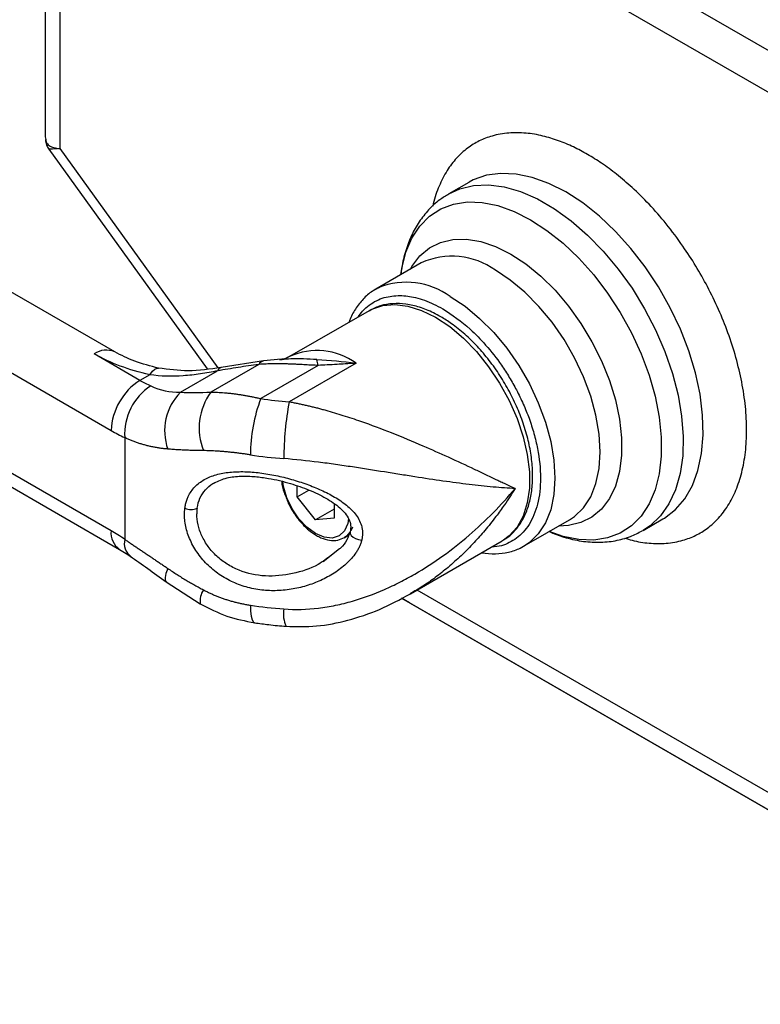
# Model space of a CAD drawing. Header units: millimetres. Extents: x 32 to 1365, y 32 to 1048.
# Tile 7 of 10: x 990 to 1081, y 837 to 958. Entities that reach past the tile are written whole.
import ezdxf

# ---------------------------------------------------------------- set-up
doc = ezdxf.new("R2010")
doc.units = ezdxf.units.MM
doc.header["$LTSCALE"] = 5

msp = doc.modelspace()

# ---------------------------------------------------------------- linework, layer by layer
for p, q in [((1118.645, 932.815), (1033.667, 981.871)), ((1032.372, 977.515), (1117.35, 928.459)), ((993.606, 973.735), (993.606, 943.451)), ((995.437, 942), (995.437, 970.084)), ((1002.113, 917.141), (955.232, 944.206)), ((993.606, 943.451), (993.68, 943.09)), ((994.059, 941.905), (1013.421, 915.072)), ((1014.772, 915.204), (995.437, 942)), ((949.197, 937.834), (1001.661, 907.547)), ((1045.372, 937.867), (1042.935, 936.46)), ((1039.573, 928.025), (1034.042, 924.832)), ((1001.661, 895.299), (949.197, 925.586)), ((1034.042, 924.832), (1034.4, 925.022)), ((950.232, 923.297), (1002.697, 893.01)), ((1033.212, 922.187), (1023.489, 916.575)), ((1005.196, 913.671), (999.614, 916.894)), ((1020.299, 916.042), (1015.102, 915.237)), ((1022.443, 916.241), (1020.299, 916.042)), ((1022.557, 916.195), (1022.25, 916.169)), ((1031.613, 915.77), (1023.439, 911.051)), ((1010.144, 912.215), (1014.682, 914.835)), ((1019.714, 915.616), (1013.854, 912.233)), ((1026.971, 915.493), (1019.956, 911.444)), ((1006.398, 914.365), (1005.196, 913.671)), ((1003.329, 906.68), (1003.329, 894.24)), ((1024.41, 899.442), (1024.41, 900.776)), ((1024.41, 899.442), (1025.846, 900.271)), ((1026.664, 896.638), (1024.41, 899.442)), ((1028.918, 897.94), (1026.664, 896.638)), ((1028.918, 898.575), (1028.918, 896.84)), ((1028.918, 896.84), (1026.664, 896.638)), ((1052.166, 893.437), (1057.696, 896.63)), ((1066.683, 895.323), (1069.12, 896.73)), ((1030.142, 894.435), (1030.735, 894.777)), ((1049.631, 894.143), (1049.46, 894.041)), ((1029.601, 893.082), (1027.568, 891.506)), ((1038.253, 887.571), (1049.46, 894.041)), ((1052.434, 893.602), (1052.166, 893.437)), ((1008.404, 889.055), (1012.566, 886.349)), ((1117.35, 842.867), (1039.083, 888.05)), ((1038.149, 886.474), (1037.178, 887.035)), ((1037.178, 887.035), (1118.645, 840.006)), ((1123.127, 837.417), (1038.149, 886.474))]:
    msp.add_line(p, q)
at = {"flags": 128}
for points in [[(1057.246, 936.691), (1055.182, 937.736), (1053.15, 938.47), (1051.179, 938.884), (1049.301, 938.971), (1047.543, 938.728), (1045.932, 938.162), (1045.434, 937.903)], [(1042.933, 936.459), (1044.28, 937.078), (1045.968, 937.484), (1047.79, 937.561), (1049.718, 937.311), (1051.723, 936.736), (1053.775, 935.845), (1055.843, 934.651), (1057.895, 933.173), (1059.9, 931.433), (1061.828, 929.457), (1063.65, 927.276), (1065.337, 924.922), (1066.865, 922.432), (1068.211, 919.842), (1069.353, 917.192), (1070.274, 914.523), (1070.962, 911.874), (1071.404, 909.286), (1071.595, 906.799), (1071.531, 904.449), (1071.214, 902.273), (1070.648, 900.303), (1069.842, 898.569), (1068.808, 897.098), (1067.562, 895.912), (1066.616, 895.285)], [(1069.137, 896.74), (1069.302, 896.839), (1070.648, 897.875), (1071.79, 899.206), (1072.712, 900.812), (1073.399, 902.667), (1073.841, 904.744), (1074.032, 907.011), (1073.968, 909.435), (1073.651, 911.977), (1073.085, 914.6), (1072.279, 917.264), (1071.245, 919.929), (1069.999, 922.554), (1068.56, 925.099), (1066.949, 927.526), (1065.191, 929.797), (1063.313, 931.88), (1061.342, 933.741), (1059.31, 935.353), (1057.246, 936.691)], [(1037.078, 926.585), (1037.2, 927.358), (1037.701, 929.319), (1038.441, 931.051), (1039.41, 932.527), (1040.592, 933.724), (1041.969, 934.622), (1043.519, 935.208), (1045.218, 935.472), (1047.038, 935.41), (1048.951, 935.024), (1050.926, 934.318), (1052.934, 933.305)], [(1052.934, 933.305), (1054.941, 932.001), (1056.917, 930.425), (1058.83, 928.603), (1060.65, 926.563), (1062.348, 924.338), (1063.898, 921.963), (1065.275, 919.475), (1066.458, 916.913), (1067.427, 914.318), (1068.167, 911.731), (1068.667, 909.192), (1068.919, 906.742), (1068.919, 904.42), (1068.667, 902.261), (1068.167, 900.3), (1067.427, 898.568), (1066.458, 897.092), (1065.275, 895.895), (1063.898, 894.997), (1062.348, 894.411), (1060.65, 894.147), (1058.83, 894.208), (1056.917, 894.595), (1055.202, 895.19)], [(1038.245, 927.258), (1038.441, 927.599), (1039.405, 928.873), (1040.575, 929.859), (1041.931, 930.538), (1043.447, 930.899), (1045.094, 930.933), (1046.842, 930.642), (1048.659, 930.029), (1050.51, 929.106)], [(1050.51, 929.106), (1052.361, 927.892), (1054.177, 926.407), (1055.925, 924.681), (1057.572, 922.744), (1059.088, 920.634), (1060.444, 918.389), (1061.615, 916.051), (1062.579, 913.664), (1063.318, 911.272), (1063.818, 908.92), (1064.071, 906.652), (1064.071, 904.51), (1063.818, 902.533), (1063.318, 900.759), (1062.579, 899.221), (1061.615, 897.947), (1060.444, 896.961), (1059.088, 896.282), (1057.572, 895.921), (1056.369, 895.864)], [(1057.696, 896.63), (1058.321, 897.044), (1059.416, 898.102), (1060.293, 899.449), (1060.932, 901.059), (1061.321, 902.898), (1061.451, 904.929), (1061.321, 907.11), (1060.932, 909.398), (1060.293, 911.745), (1059.416, 914.105), (1058.321, 916.428), (1057.028, 918.667), (1055.564, 920.778), (1053.959, 922.716), (1052.245, 924.443), (1050.459, 925.924), (1048.635, 927.127)], [(1033.212, 922.187), (1033.521, 922.353), (1034.863, 922.814), (1036.351, 922.947), (1037.949, 922.749), (1039.624, 922.223), (1041.336, 921.383), (1043.049, 920.246), (1044.723, 918.838), (1046.322, 917.191), (1047.809, 915.341), (1049.152, 913.329), (1050.32, 911.201), (1051.287, 909.004), (1052.032, 906.787), (1052.539, 904.6), (1052.794, 902.491), (1052.794, 900.508), (1052.539, 898.694), (1052.032, 897.092), (1051.287, 895.735), (1050.32, 894.655), (1049.631, 894.143)], [(1043.104, 923.934), (1044.928, 922.731), (1046.715, 921.25), (1048.428, 919.523), (1050.033, 917.585), (1051.497, 915.474), (1052.79, 913.235), (1053.886, 910.912), (1054.762, 908.553), (1055.401, 906.205), (1055.79, 903.917), (1055.92, 901.736), (1055.79, 899.705), (1055.401, 897.866), (1054.762, 896.256), (1053.886, 894.909), (1052.79, 893.851), (1052.434, 893.602)], [(1006.398, 914.365), (1006.714, 914.776), (1007.02, 915.046), (1007.306, 915.167), (1007.478, 915.164)], [(1023.143, 899.329), (1022.736, 900.696), (1022.641, 901.287)], [(1030.703, 896.777), (1030.591, 896.161), (1030.185, 895.264), (1029.539, 894.664), (1028.697, 894.404), (1027.716, 894.501), (1026.664, 894.949), (1025.611, 895.716), (1024.631, 896.751), (1023.789, 897.984), (1023.143, 899.329)], [(1031.181, 895.735), (1031.01, 895.355), (1030.97, 895.284)], [(1030.893, 895.158), (1030.441, 894.644), (1030.201, 894.47)], [(1030.893, 895.159), (1030.893, 895.156), (1030.895, 894.941), (1031.015, 894.718), (1031.241, 894.507), (1031.55, 894.331), (1031.913, 894.205), (1032.294, 894.142)], [(1008.598, 890.684), (1008.371, 890.061), (1008.268, 889.564), (1008.294, 889.215), (1008.404, 889.055)], [(1018.697, 886.195), (1018.721, 885.452), (1018.793, 884.845), (1018.909, 884.398), (1019.065, 884.126), (1019.215, 884.044)]]:
    msp.add_lwpolyline(points, dxfattribs=at)
for centre, radius, start, end in [((1043.335, 919.812), 9.033, 54.0761, 114.61344), ((1037.75, 916.465), 9.19, 54.36751, 111.38192), ((1001.078, 914.85), 2.515, 65.69288, 125.61758), ((1026.869, 909.282), 8.038, 53.82327, 114.86627), ((1020.463, 915.202), 0.857, 101.03112, 151.06923), ((1021.254, 914.702), 5.772, 7.88211, 15.07226), ((1015.253, 914.659), 0.598, 104.5898, 162.91274), ((1009.337, 907.198), 7.684, 122.60548, 177.39452), ((1013.397, 927.839), 16.371, 239.93663, 245.13325), ((1010.413, 907.061), 7.094, 123.34383, 183.07341), ((1014.858, 907.522), 6.652, 135.12638, 199.77252), ((1019.941, 907.835), 7.51, 144.14564, 201.5013), ((1038.283, 904.535), 19.587, 159.34602, 179.90493), ((1027.062, 958.864), 47.95, 261.47688, 265.66648), ((1060.003, 904.11), 37.217, 169.25082, 180.00477), ((1012.049, 925.494), 20.736, 239.93663, 245.13325), ((1027.039, 960.235), 56.289, 261.47688, 265.66648), ((1011.426, 899.686), 1.793, 245.72188, 294.80855), ((1004.166, 895.053), 2.517, 174.39058, 234.17627), ((989.607, 874.466), 24.069, 55.24083, 59.94578), ((1005.397, 893.788), 2.117, 167.67492, 231.66554), ((1014.928, 886.716), 2.391, 145.673, 188.81343), ((1027.039, 941.863), 56.289, 261.47688, 265.66648), ((1026.215, 885.099), 3.488, 169.49828, 205.25705)]:
    msp.add_arc(centre, radius, start, end)
for points, knots in [([(1059.898, 941.284), (1059.323, 941.599), (1058.134, 942.25), (1056.309, 943.004), (1054.364, 943.596), (1052.322, 943.939), (1050.226, 943.959), (1048.317, 943.616), (1046.642, 942.968), (1045.18, 942.07), (1043.856, 940.866), (1042.676, 939.319), (1041.737, 937.435), (1041.175, 935.957), (1041.019, 935.063), (1041.003, 934.976)], [0, 0, 0, 0, 0.0664735, 0.1373562, 0.2125826, 0.2973344, 0.3871862, 0.481969, 0.5605146, 0.6390779, 0.7242945, 0.8095286, 0.899856, 0.990201, 1, 1, 1, 1]), ([(993.639, 943.102), (993.669, 942.869), (993.723, 942.442), (993.947, 942.083), (994.049, 941.919)], [0, 0, 0, 0, 0.5463214, 1, 1, 1, 1]), ([(993.68, 943.09), (993.694, 942.992), (993.74, 942.672), (994.085, 942.353), (994.646, 942.094), (995.173, 942.031), (995.437, 942)], [0, 0, 0, 0, 0.12690434, 0.41774091, 0.70880356, 1, 1, 1, 1]), ([(995.437, 942), (994.993, 941.961), (994.325, 941.903), (994.016, 941.924), (994.067, 941.918), (994.076, 941.917)], [0, 0, 0, 0, 0.623642, 0.9364788, 1, 1, 1, 1]), ([(1064.447, 894.401), (1064.746, 894.305), (1065.762, 893.981), (1067.471, 893.731), (1069.57, 893.697), (1071.478, 894.044), (1073.154, 894.691), (1074.615, 895.589), (1075.941, 896.792), (1077.115, 898.344), (1078.077, 900.209), (1078.797, 902.405), (1079.244, 904.868), (1079.393, 907.575), (1079.244, 910.454), (1078.797, 913.433), (1078.077, 916.461), (1077.115, 919.436), (1075.941, 922.344), (1074.615, 925.077), (1073.154, 927.662), (1071.479, 930.244), (1069.57, 932.792), (1067.474, 935.192), (1065.432, 937.206), (1063.486, 938.861), (1061.662, 940.214), (1060.473, 940.935), (1059.898, 941.284)], [0, 0, 0, 0, 0.0163084, 0.0552602, 0.096556, 0.140118, 0.1762175, 0.2123251, 0.2514905, 0.2906639, 0.3321783, 0.3737007, 0.4164976, 0.4593029, 0.5020999, 0.5449052, 0.5864195, 0.6279419, 0.6671073, 0.7062808, 0.7423802, 0.7784878, 0.8220427, 0.8633373, 0.9022974, 0.9368623, 0.9694447, 1, 1, 1, 1]), ([(1042.948, 936.43), (1042.568, 936.207), (1041.664, 935.676), (1040.443, 934.528), (1039.285, 933.069), (1038.346, 931.391), (1037.641, 929.504), (1037.222, 927.893), (1037.126, 926.877), (1037.1, 926.597)], [0, 0, 0, 0, 0.1149938, 0.2738857, 0.4333863, 0.595802, 0.7627183, 0.9346182, 1, 1, 1, 1]), ([(1034.468, 925.012), (1034.23, 924.903), (1033.539, 924.587), (1032.571, 923.761), (1031.608, 922.572), (1031.004, 921.554), (1030.791, 920.893), (1030.75, 920.766)], [0, 0, 0, 0, 0.13961677, 0.40425722, 0.668823, 0.93673193, 1, 1, 1, 1]), ([(1031.857, 921.405), (1032.031, 921.651), (1032.432, 922.218), (1033.191, 922.882), (1034.085, 923.437), (1035.307, 923.908), (1036.891, 924.113), (1038.584, 923.891), (1039.972, 923.474), (1041.091, 923.02), (1041.843, 922.609), (1042.22, 922.403)], [0, 0, 0, 0, 0.0826535, 0.190607, 0.2901457, 0.3896479, 0.5696625, 0.7306726, 0.8205941, 0.9101, 1, 1, 1, 1]), ([(1041.961, 921.445), (1041.665, 921.608), (1040.807, 922.08), (1039.379, 922.648), (1037.708, 923.034), (1036.103, 923.092), (1034.603, 922.855), (1033.728, 922.437), (1033.301, 922.234)], [0, 0, 0, 0, 0.0976623, 0.2825097, 0.4673367, 0.6502818, 0.8294311, 1, 1, 1, 1]), ([(1042.22, 922.403), (1043.35, 921.647), (1045.156, 920.437), (1047.548, 917.954), (1049.134, 915.927), (1050.355, 914.044), (1051.251, 912.458), (1052.065, 910.781), (1052.785, 908.996), (1053.375, 907.171), (1053.968, 904.684), (1054.276, 901.664), (1053.909, 898.484), (1053.034, 896.381), (1052.064, 895.102), (1051.252, 894.361), (1050.352, 893.818), (1049.371, 893.404), (1048.607, 893.347), (1048.208, 893.317)], [0, 0, 0, 0, 0.10839741, 0.17339524, 0.24606503, 0.2862476, 0.32641545, 0.37000967, 0.41358923, 0.4597973, 0.50599071, 0.60106152, 0.69613234, 0.78836458, 0.8319588, 0.87553837, 0.91572094, 0.95588879, 1, 1, 1, 1]), ([(1049.637, 894.191), (1049.892, 894.348), (1050.549, 894.753), (1051.404, 895.705), (1052.198, 896.977), (1052.77, 898.472), (1053.119, 900.16), (1053.233, 902.014), (1053.108, 903.994), (1052.748, 906.056), (1052.164, 908.156), (1051.368, 910.254), (1050.379, 912.308), (1049.215, 914.281), (1047.899, 916.135), (1046.454, 917.835), (1044.907, 919.343), (1043.398, 920.559), (1042.402, 921.173), (1041.961, 921.445)], [0, 0, 0, 0, 0.0365287, 0.0941234, 0.1521935, 0.2114639, 0.272027, 0.3334872, 0.3953458, 0.4572238, 0.5189949, 0.5806523, 0.6422307, 0.7037811, 0.7653584, 0.827005, 0.8887819, 0.9507467, 1, 1, 1, 1]), ([(1007.478, 915.164), (1006.472, 915.419), (1004.48, 915.926), (1002.897, 916.739), (1002.113, 917.141)], [0, 0, 0, 0, 0.5047095, 1, 1, 1, 1]), ([(1006.398, 914.365), (1005.126, 914.646), (1003.921, 914.998), (1001.647, 915.842), (1000.575, 916.339), (999.614, 916.894)], [0, 0, 0, 0, 0.5, 0.5, 1, 1, 1, 1]), ([(1023.476, 916.589), (1023.399, 916.539), (1023.152, 916.378), (1022.729, 916.268), (1022.606, 916.255), (1022.552, 916.25)], [0, 0, 0, 0, 0.2049684, 0.6526828, 1, 1, 1, 1]), ([(1026.827, 916.203), (1025.73, 916.273), (1024.231, 916.368), (1022.911, 916.232), (1022.557, 916.195)], [0, 0, 0, 0, 0.7322869, 1, 1, 1, 1]), ([(1031.613, 915.77), (1031.163, 915.741), (1030.39, 915.692), (1029.208, 915.619), (1028.111, 915.554), (1027.337, 915.513), (1026.971, 915.493)], [0, 0, 0, 0, 0.2914311, 0.4999956, 0.7638227, 1, 1, 1, 1]), ([(1014.682, 914.835), (1013.988, 914.693), (1013.287, 914.565), (1011.888, 914.356), (1011.188, 914.276), (1009.104, 914.127), (1007.732, 914.15), (1006.398, 914.365)], [0, 0, 0, 0, 0.25, 0.25, 0.5, 0.5, 1, 1, 1, 1]), ([(1015.092, 915.236), (1013.754, 915.038), (1011.217, 914.663), (1008.678, 915.003), (1007.478, 915.164)], [0, 0, 0, 0, 0.5274724, 1, 1, 1, 1]), ([(1019.714, 915.616), (1018.888, 915.511), (1018.049, 915.38), (1016.367, 915.111), (1015.524, 914.971), (1014.682, 914.835)], [0, 0, 0, 0, 0.5, 0.5, 1, 1, 1, 1]), ([(1026.971, 915.493), (1026.848, 915.498), (1026.596, 915.508), (1026.214, 915.527), (1025.821, 915.547), (1025.416, 915.569), (1025, 915.592), (1024.572, 915.614), (1024.134, 915.636), (1023.684, 915.655), (1023.096, 915.676), (1022.365, 915.693), (1021.494, 915.694), (1020.603, 915.674), (1020.014, 915.636), (1019.714, 915.616)], [0, 0, 0, 0, 0.0487457, 0.09915579, 0.15126731, 0.20511383, 0.26072575, 0.31813069, 0.37735372, 0.43841772, 0.50134352, 0.6190806, 0.74137624, 0.86832207, 1, 1, 1, 1]), ([(1013.854, 912.233), (1013.989, 912.232), (1014.26, 912.23), (1014.673, 912.216), (1015.09, 912.194), (1015.512, 912.163), (1015.939, 912.125), (1016.371, 912.078), (1016.807, 912.024), (1017.246, 911.962), (1017.69, 911.893), (1018.136, 911.817), (1018.587, 911.734), (1019.04, 911.644), (1019.496, 911.547), (1019.802, 911.478), (1019.956, 911.444)], [0, 0, 0, 0, 0.07152, 0.1429885, 0.2144147, 0.2858082, 0.3571781, 0.428534, 0.4998852, 0.571241, 0.642611, 0.7140044, 0.7854307, 0.8568991, 0.9284191, 1, 1, 1, 1]), ([(1023.439, 911.051), (1023.599, 911.022), (1023.92, 910.964), (1024.405, 910.869), (1024.894, 910.767), (1025.386, 910.658), (1025.883, 910.543), (1026.382, 910.422), (1026.885, 910.294), (1027.391, 910.161), (1028.436, 909.874), (1030.04, 909.395), (1032.745, 908.492), (1036.067, 907.246), (1039.642, 905.751), (1043.031, 904.242), (1045.506, 903.087), (1047.403, 902.19), (1048.429, 901.702), (1049.21, 901.331), (1049.764, 901.069), (1050.397, 900.77), (1050.828, 900.568), (1051.059, 900.46)], [0, 0, 0, 0, 0.01458072, 0.02925072, 0.0440119, 0.0588661, 0.07381515, 0.08886083, 0.10400491, 0.11924909, 0.13459507, 0.19857975, 0.26505397, 0.38449968, 0.51554135, 0.62922062, 0.75842311, 0.81523457, 0.87898242, 0.90164759, 0.92937233, 0.96215653, 1, 1, 1, 1]), ([(1008.598, 905.272), (1008.443, 905.286), (1008.132, 905.315), (1007.671, 905.374), (1007.214, 905.446), (1006.762, 905.531), (1006.314, 905.629), (1005.871, 905.74), (1005.434, 905.864), (1005.001, 906.001), (1004.574, 906.151), (1004.153, 906.314), (1003.737, 906.489), (1003.465, 906.617), (1003.329, 906.68)], [0, 0, 0, 0, 0.0841484, 0.1680641, 0.2517722, 0.3352978, 0.4186662, 0.501903, 0.5850338, 0.6680843, 0.7510803, 0.8340477, 0.9170123, 1, 1, 1, 1]), ([(1012.954, 905.082), (1012.755, 905.084), (1012.351, 905.087), (1011.746, 905.1), (1011.13, 905.119), (1010.506, 905.146), (1009.875, 905.179), (1009.236, 905.22), (1008.812, 905.254), (1008.598, 905.272)], [0, 0, 0, 0, 0.1319783, 0.2675823, 0.4068123, 0.5496687, 0.6961519, 0.8462622, 1, 1, 1, 1]), ([(1018.697, 904.567), (1018.536, 904.591), (1018.215, 904.639), (1017.739, 904.705), (1017.27, 904.766), (1016.807, 904.822), (1016.352, 904.873), (1015.903, 904.919), (1015.461, 904.96), (1015.026, 904.995), (1014.597, 905.024), (1014.176, 905.048), (1013.762, 905.065), (1013.354, 905.078), (1013.087, 905.08), (1012.954, 905.082)], [0, 0, 0, 0, 0.0807628, 0.160759, 0.2400209, 0.3185817, 0.3964756, 0.4737376, 0.5504038, 0.6265108, 0.7020962, 0.7771983, 0.8518564, 0.9261101, 1, 1, 1, 1]), ([(1051.059, 900.46), (1050.205, 900.493), (1049.304, 900.552), (1047.418, 900.715), (1046.437, 900.82), (1044.396, 901.066), (1043.336, 901.208), (1041.129, 901.524), (1039.981, 901.698), (1038.182, 901.98), (1037.57, 902.076), (1036.334, 902.273), (1035.708, 902.373), (1033.804, 902.677), (1032.501, 902.883), (1030.483, 903.188), (1029.797, 903.289), (1028.411, 903.485), (1027.715, 903.579), (1025.62, 903.844), (1024.211, 903.998), (1022.786, 904.107)], [0, 0, 0, 0, 0.125, 0.125, 0.25, 0.25, 0.375, 0.375, 0.5, 0.5, 0.5625, 0.5625, 0.625, 0.625, 0.75, 0.75, 0.8125, 0.8125, 0.875, 0.875, 1, 1, 1, 1]), ([(1010.688, 898.052), (1010.701, 898.136), (1010.727, 898.305), (1010.779, 898.552), (1010.843, 898.793), (1010.917, 899.027), (1011.004, 899.257), (1011.165, 899.626), (1011.443, 900.112), (1011.893, 900.665), (1012.43, 901.146), (1013.255, 901.689), (1014.473, 902.182), (1016.155, 902.487), (1017.972, 902.542), (1019.878, 902.391), (1021.804, 902.065), (1023.729, 901.593), (1025.588, 900.995), (1027.363, 900.277), (1029.013, 899.433), (1030.251, 898.598), (1031.098, 897.832), (1031.646, 897.195), (1032.067, 896.509), (1032.295, 895.879), (1032.386, 895.361), (1032.406, 894.958), (1032.381, 894.55), (1032.323, 894.279), (1032.294, 894.142)], [0, 0, 0, 0, 0.0104544, 0.0208829, 0.0313025, 0.0417302, 0.0521829, 0.0626774, 0.0938562, 0.1251926, 0.1562217, 0.1875132, 0.2500101, 0.3124949, 0.3748217, 0.4361268, 0.4997587, 0.5616382, 0.6245641, 0.6870251, 0.7490085, 0.8115596, 0.8438301, 0.8742127, 0.906361, 0.9368738, 0.9527166, 0.9684155, 0.9841252, 1, 1, 1, 1]), ([(1014.281, 901.156), (1014.776, 901.378), (1015.733, 901.809), (1017.496, 901.993), (1019.226, 901.941), (1021.265, 901.668), (1023.515, 901.132), (1025.888, 900.3), (1027.954, 899.315), (1029.693, 898.141), (1030.679, 896.974), (1031.001, 895.96), (1030.929, 895.424), (1030.892, 895.155)], [0, 0, 0, 0, 0.0963236, 0.1863634, 0.2693713, 0.3445813, 0.4692604, 0.5786681, 0.6878241, 0.7954896, 0.8988237, 0.9491171, 1, 1, 1, 1]), ([(1022.517, 901.315), (1022.518, 901.298), (1022.538, 900.875), (1022.718, 900.178), (1022.986, 899.522), (1023.078, 899.298)], [0, 0, 0, 0, 0.0267859, 0.6661923, 1, 1, 1, 1]), ([(1012.178, 898.058), (1012.27, 898.482), (1012.451, 899.315), (1013.152, 900.302), (1013.8, 900.916), (1014.271, 901.132), (1014.353, 901.169)], [0, 0, 0, 0, 0.3221104, 0.6336181, 0.9366233, 1, 1, 1, 1]), ([(1022.786, 885.734), (1024.211, 885.626), (1025.62, 885.673), (1027.715, 885.925), (1028.411, 886.04), (1029.797, 886.326), (1030.483, 886.497), (1032.501, 887.077), (1033.804, 887.556), (1035.708, 888.387), (1036.334, 888.683), (1037.57, 889.311), (1038.182, 889.644), (1039.981, 890.684), (1041.129, 891.431), (1043.336, 893.016), (1044.396, 893.854), (1046.437, 895.611), (1047.418, 896.531), (1049.304, 898.448), (1050.205, 899.442), (1051.059, 900.46)], [0, 0, 0, 0, 0.125, 0.125, 0.1875, 0.1875, 0.25, 0.25, 0.375, 0.375, 0.4375, 0.4375, 0.5, 0.5, 0.625, 0.625, 0.75, 0.75, 0.875, 0.875, 1, 1, 1, 1]), ([(1051.059, 900.46), (1050.623, 899.778), (1049.877, 898.609), (1048.626, 896.898), (1047.403, 895.367), (1045.981, 893.766), (1044.487, 892.256), (1042.894, 890.826), (1041.325, 889.586), (1039.798, 888.488), (1038.748, 887.893), (1038.234, 887.602)], [0, 0, 0, 0, 0.1314683, 0.2252753, 0.343953, 0.4497227, 0.5736805, 0.6903898, 0.7998673, 0.9021337, 1, 1, 1, 1]), ([(1023.078, 899.298), (1023.154, 899.091), (1023.39, 898.451), (1023.993, 897.425), (1024.836, 896.303), (1025.78, 895.363), (1026.445, 894.93), (1026.767, 894.72)], [0, 0, 0, 0, 0.1079066, 0.3338572, 0.5599871, 0.786725, 1, 1, 1, 1]), ([(1032.294, 894.142), (1032.278, 894.078), (1032.244, 893.948), (1032.18, 893.755), (1032.107, 893.561), (1032.022, 893.366), (1031.928, 893.172), (1031.822, 892.977), (1031.706, 892.783), (1031.468, 892.416), (1031.054, 891.885), (1030.419, 891.242), (1029.705, 890.646), (1028.69, 889.937), (1027.305, 889.187), (1025.534, 888.521), (1023.667, 888.091), (1021.76, 887.918), (1019.822, 888.029), (1017.932, 888.436), (1016.115, 889.165), (1014.453, 890.198), (1013, 891.524), (1012.032, 892.817), (1011.435, 893.915), (1011.081, 894.758), (1010.825, 895.606), (1010.696, 896.308), (1010.644, 896.859), (1010.631, 897.266), (1010.643, 897.665), (1010.673, 897.923), (1010.688, 898.052)], [0, 0, 0, 0, 0.00755159, 0.01516677, 0.02286004, 0.03064549, 0.0385367, 0.04654672, 0.05468803, 0.06297251, 0.09329714, 0.1254945, 0.15614366, 0.18817458, 0.2503713, 0.31298078, 0.37520269, 0.43858324, 0.50007025, 0.56359943, 0.62473843, 0.68710289, 0.74937247, 0.81197895, 0.84327797, 0.87442828, 0.90579237, 0.93709372, 0.95284741, 0.96854405, 0.9842421, 1, 1, 1, 1]), ([(1028.65, 892.344), (1028.102, 891.93), (1026.685, 890.857), (1023.857, 889.941), (1020.545, 889.595), (1017.784, 890.169), (1015.829, 891.166), (1014.55, 892.151), (1013.497, 893.337), (1012.725, 894.652), (1012.226, 896.04), (1012.164, 896.929), (1012.133, 897.378)], [0, 0, 0, 0, 0.0976728, 0.25281536, 0.40692516, 0.55826383, 0.63334028, 0.70699821, 0.77943633, 0.85379018, 0.92600543, 1, 1, 1, 1]), ([(1055.212, 895.196), (1055.807, 894.955), (1057.117, 894.425), (1059.149, 893.986), (1061.258, 893.824), (1063.265, 894.022), (1065.065, 894.492), (1066.109, 895.039), (1066.585, 895.29)], [0, 0, 0, 0, 0.15252314, 0.33581942, 0.51562029, 0.69002157, 0.85846365, 1, 1, 1, 1]), ([(1003.329, 894.24), (1003.455, 894.155), (1003.706, 893.986), (1004.089, 893.727), (1004.477, 893.466), (1004.87, 893.201), (1005.267, 892.934), (1005.669, 892.663), (1006.075, 892.389), (1006.486, 892.113), (1006.9, 891.833), (1007.319, 891.55), (1007.742, 891.264), (1008.168, 890.976), (1008.455, 890.782), (1008.598, 890.684)], [0, 0, 0, 0, 0.0766052, 0.153189, 0.2297718, 0.3063739, 0.3830156, 0.4597173, 0.5364993, 0.6133816, 0.6903845, 0.767528, 0.8448318, 0.922316, 1, 1, 1, 1]), ([(1026.767, 894.72), (1026.951, 894.621), (1027.485, 894.336), (1028.369, 894.087), (1029.373, 894.075), (1029.935, 894.346), (1030.208, 894.478)], [0, 0, 0, 0, 0.1515992, 0.4401853, 0.7272522, 1, 1, 1, 1]), ([(1030.892, 895.155), (1030.77, 894.826), (1030.521, 894.151), (1030.041, 893.414), (1029.646, 893.116), (1029.601, 893.082)], [0, 0, 0, 0, 0.4575183, 0.9392074, 1, 1, 1, 1]), ([(1002.697, 893.01), (1002.964, 892.851), (1003.401, 892.591), (1003.846, 892.288), (1004.018, 892.171)], [0, 0, 0, 0, 0.61348971, 1, 1, 1, 1]), ([(1046.967, 892.601), (1047.53, 892.539), (1048.655, 892.413), (1050.236, 892.636), (1051.524, 893.04), (1052.199, 893.49), (1052.45, 893.657)], [0, 0, 0, 0, 0.2815787, 0.5623927, 0.8369964, 1, 1, 1, 1]), ([(1004.016, 892.172), (1004.718, 891.683), (1006.12, 890.708), (1007.644, 889.606), (1008.404, 889.055)], [0, 0, 0, 0, 0.5012402, 1, 1, 1, 1]), ([(1008.598, 890.684), (1008.786, 890.558), (1009.157, 890.309), (1009.717, 889.947), (1010.272, 889.599), (1010.821, 889.266), (1011.364, 888.946), (1011.9, 888.639), (1012.428, 888.346), (1012.78, 888.157), (1012.954, 888.064)], [0, 0, 0, 0, 0.134719, 0.2666607, 0.3958253, 0.522213, 0.6458241, 0.7666587, 0.8847173, 1, 1, 1, 1]), ([(1012.954, 888.064), (1013.087, 887.995), (1013.354, 887.855), (1013.762, 887.66), (1014.176, 887.474), (1014.597, 887.298), (1015.026, 887.132), (1015.461, 886.977), (1015.903, 886.832), (1016.352, 886.698), (1016.807, 886.575), (1017.27, 886.463), (1017.739, 886.362), (1018.215, 886.271), (1018.536, 886.221), (1018.697, 886.195)], [0, 0, 0, 0, 0.0738899, 0.1481436, 0.2228017, 0.2979038, 0.3734892, 0.4495962, 0.5262624, 0.6035244, 0.6814183, 0.7599791, 0.839241, 0.9192372, 1, 1, 1, 1]), ([(1023.061, 883.61), (1024.304, 883.583), (1026.85, 883.527), (1030.693, 884.295), (1034.562, 885.598), (1037.006, 886.905), (1038.255, 887.572)], [0, 0, 0, 0, 0.2334975, 0.478426, 0.7335902, 1, 1, 1, 1]), ([(1012.566, 886.349), (1013.633, 885.803), (1015.752, 884.719), (1018.067, 884.268), (1019.215, 884.044)], [0, 0, 0, 0, 0.50408692, 1, 1, 1, 1]), ([(1019.213, 884.044), (1019.785, 883.963), (1021.057, 883.783), (1022.349, 883.672), (1023.06, 883.611)], [0, 0, 0, 0, 0.44998277, 1, 1, 1, 1])]:
    msp.add_open_spline(points, degree=3, knots=knots)
for points in [[(1026.827, 916.203), (1028.4, 916.132), (1030.006, 915.99), (1031.613, 915.77)], [(1006.513, 912.986), (1007.627, 912.472), (1008.845, 912.222), (1010.144, 912.215)], [(1010.144, 912.215), (1011.327, 912.177), (1012.568, 912.183), (1013.854, 912.233)], [(1012.178, 898.058), (1012.148, 897.837), (1012.133, 897.609), (1012.133, 897.378)]]:
    msp.add_open_spline(points, degree=3)

doc.saveas('drawing.dxf')
